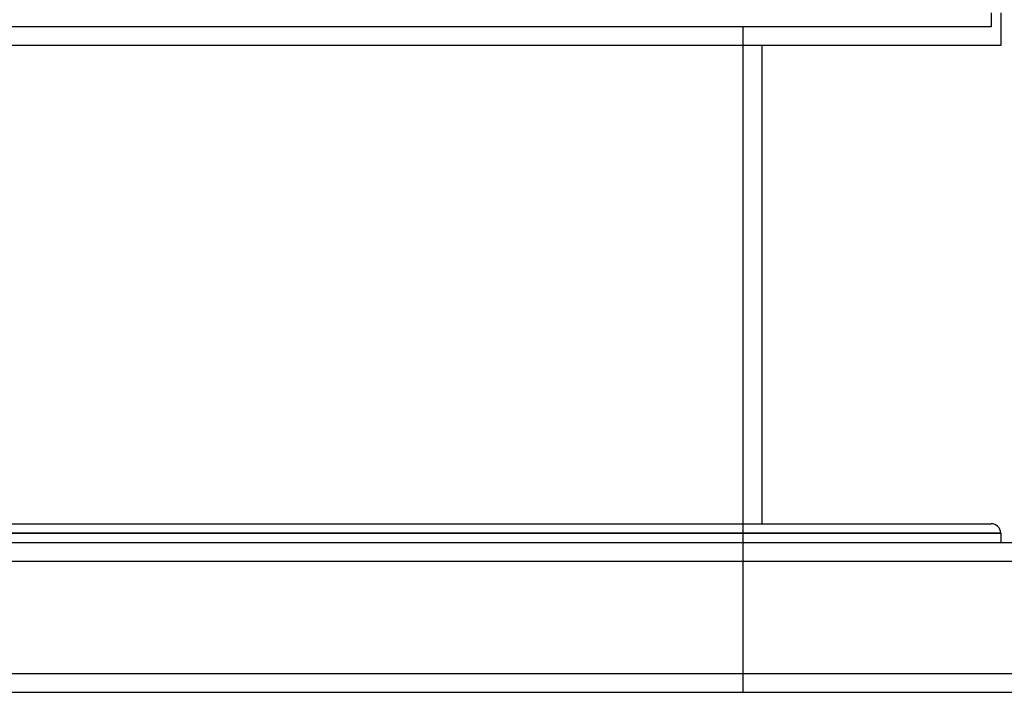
# Model space of a CAD drawing. Header units: millimetres. Extents: x -380 to 380, y -180 to 181.
# Tile 8 of 15: x -15 to 247, y -180 to -1. Entities that reach past the tile are written whole.
import ezdxf

# ---------------------------------------------------------------- set-up
doc = ezdxf.new("R2010")
doc.units = ezdxf.units.MM
doc.layers.add('HIDDEN', color=7, linetype='Continuous')
doc.layers.add('THICK', color=7, linetype='Continuous')

msp = doc.modelspace()

# ---------------------------------------------------------------- linework, layer by layer
at = {"layer": 'HIDDEN'}
for p, q in [((243.75, 0.93), (243.75, -2.8)), ((0, -2.8), (-243.75, -2.8)), ((243.75, -2.8), (0, -2.8)), ((177.5, -2.8), (177.5, -180.5)), ((0, -138), (-246.25, -138)), ((246.25, -138), (0, -138)), ((-310, -145.5), (310, -145.5)), ((-310, -175.5), (310, -175.5))]:
    msp.add_line(p, q, dxfattribs=at)
at = {"layer": 'THICK'}
for p, q in [((246.25, 0.93), (246.25, -7.8)), ((0, -7.8), (-246.25, -7.8)), ((246.25, -7.8), (0, -7.8)), ((182.5, -7.8), (182.5, -135.5)), ((-243.75, -135.5), (0, -135.5)), ((0, -135.5), (243.75, -135.5)), ((-246.25, -138), (0, -138)), ((0, -138), (246.25, -138)), ((246.25, -138), (246.25, -140.5)), ((-310, -140.5), (310, -140.5)), ((-310, -145.5), (310, -145.5)), ((-310, -175.5), (310, -175.5)), ((-310, -180.5), (310, -180.5))]:
    msp.add_line(p, q, dxfattribs=at)
msp.add_arc((243.75, -138), 2.5, 0, 90, dxfattribs=at)

doc.saveas('drawing.dxf')
